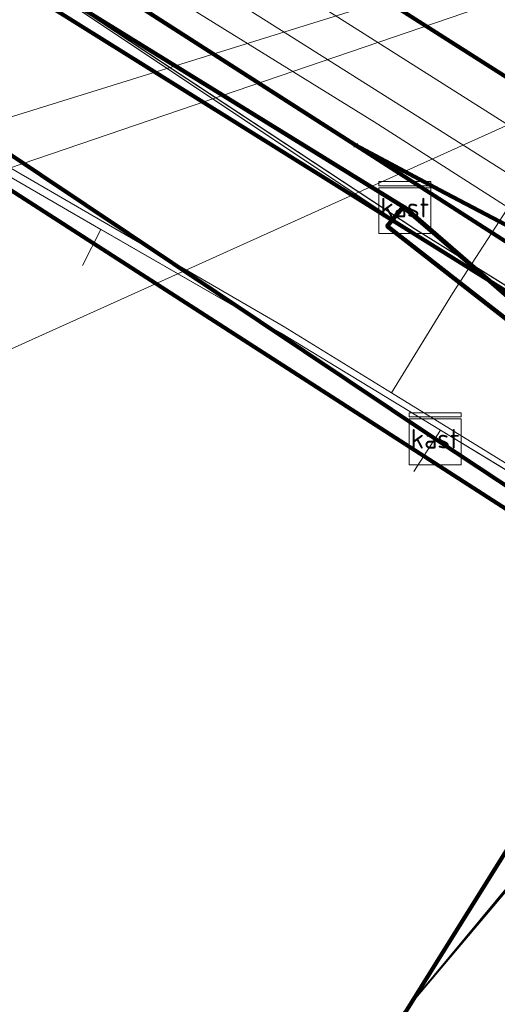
# Model space of a CAD drawing. Header units: metres. Extents: x 153756 to 154348, y 463867 to 464433.
# Tile 37 of 76: x 153976 to 153983, y 464061 to 464076. Entities that reach past the tile are written whole.
import ezdxf
from ezdxf.enums import TextEntityAlignment as Align
from ezdxf.lldxf.tags import DXFTag

# ---------------------------------------------------------------- set-up
doc = ezdxf.new("R2010")
doc.units = ezdxf.units.M
doc.header["$LTSCALE"] = 0.5
doc.layers.get('0').update_dxf_attribs({"linetype": 'CONTINUOUS'})
for name, color, linetype, lineweight in [('B-PV-KL-DATA_COAXKABEL_10_ZIGGO BV-G', 90, 'KL-DATA-SO', 18), ('B-PV-KL-DATA_COAXKABEL_17_ZIGGO BV-G', 90, 'KL-DATA-SO', 18), ('B-PV-KL-DATA_DELTA FIBER NETWERK BV-G', 90, 'KL-DATA-SO', 18), ('B-PV-KL-DATA_DUCT_ZIGGO BV-G', 90, 'CONTINUOUS', 100), ('B-PV-KL-DATA_EUROFIBER NEDERLAND BV-G', 90, 'KL-DATA-SO', 18), ('B-PV-KL-DATA_FORE FREEDOM BV-G', 90, 'KL-DATA-SO', 18), ('B-PV-KL-DATA_HULPSTUK_KPN BV-S', 90, 'CONTINUOUS', 25), ('B-PV-KL-DATA_HULPSTUK_ZIGGO BV-S', 90, 'CONTINUOUS', 25), ('B-PV-KL-DATA_KABELBED_KPN BV-G', 90, 'CONTINUOUS', 100), ('B-PV-KL-DATA_KABELBED_ZIGGO BV-G', 90, 'CONTINUOUS', 100), ('B-PV-KL-DATA_MANTELBUIS_125_ZIGGO BV-G', 90, 'CONTINUOUS', 100), ('B-PV-KL-DATA_MANTELBUIS_POLYVINYLCHLORIDE PVC_110_KPN BV-G', 90, 'CONTINUOUS', 100), ('B-PV-KL-DATA_MANTELBUIS_ZIGGO BV-G', 90, 'CONTINUOUS', 100), ('B-PV-KL-DATA_REGGEFIBER OPERATOR BV-G', 90, 'KL-DATA-SO', 18), ('B-PV-KL-ET_LS_KABELBED_GEMEENTE AMERSFOORT-G', 190, 'CONTINUOUS', 100), ('B-PV-KL-GAS_LD_GRIJS GIETIJZER_222_STEDIN NETBEHEER BV-G', 50, 'KL-GAS_LD-SO', 18), ('B-PV-KL-GAS_LD_POLYVINYLCHLORIDE PVC_200_STEDIN NETBEHEER BV-G', 50, 'KL-GAS_LD-SO', 18), ('B-PV-KL-WATER_160_VITENS-G', 170, 'KL-WATER-SO', 18), ('B-PV-OG-INFO_ZIGGO BV-G', 7, 'CONTINUOUS', 18)]:
    doc.layers.add(name, color=color, linetype=linetype, lineweight=lineweight)
doc.styles.add('NLCS-ISO', font='txt')
tags = doc.linetypes.add('KL-DATA-SO', pattern='A,4,-1,[101,NLCS.SHX,S=0.5,R=0,X=0,Y=0],-1,4,-1,["D",Standard,S=1,R=0,X=-0.25,Y=-0.5],-1.5', length=12.5).pattern_tags.tags
tags[18] = DXFTag(74, 10)
tags = doc.linetypes.add('KL-GAS_LD-SO', pattern='A,4,-1,[69,NLCS.SHX,S=0.5,R=0,X=0,Y=0],-1,4,-1,["L",Standard,S=1,R=0,X=0.25,Y=-0.5],-2', length=13).pattern_tags.tags
tags[18] = DXFTag(74, 10)
doc.linetypes.add('KL-WATER-SO', pattern='A,7,-0.5,[168,NLCS.SHX,S=0.75,R=0,X=0.75,Y=0],-2', length=9.5)

# ---------------------------------------------------------------- blocks, each defined once
blk = doc.blocks.new('SKL-WTB_HULP_KAST-SO')
at = {"color": 0, "linetype": 'ByBlock', "lineweight": 18}
for points in [[(-2, 2), (2, 2), (2, 1.68), (-2, 1.68)], [(-2, 1.52), (2, 1.52), (2, -2), (-2, -2)]]:
    blk.add_lwpolyline(points, close=True, dxfattribs=at)
at = {"color": 0, "linetype": 'ByBlock', "lineweight": 18, "style": 'NLCS-ISO'}
blk.add_text('kast', height=1.5, dxfattribs=at).set_placement((0, 0), align=Align.MIDDLE_CENTER)
at = {"color": 0, "linetype": 'ByBlock', "lineweight": 18, "style": 'NLCS-ISO', "flags": 1}
for tag, p in [('TYPE', (2.5, 0)), ('LABEL', (2.5, -1.5)), ('OMSCHRIJVING', (2.5, -3))]:
    blk.add_attdef(tag, p, '', height=1, dxfattribs=at)
blk = doc.blocks.new('SKL-WTB_HULP_OVERIG-SO')
at = {"color": 0, "linetype": 'ByBlock', "lineweight": 18}
for points in [[(-0.141, 0.141), (0.141, -0.141)], [(0.141, 0.141), (-0.141, -0.141)]]:
    blk.add_lwpolyline(points, dxfattribs=at)
at = {"color": 0, "linetype": 'ByBlock', "lineweight": 18, "style": 'NLCS-ISO', "flags": 1}
for tag, p in [('TYPE', (1.5, 0)), ('LABEL', (1.5, -1.5)), ('OMSCHRIJVING', (1.5, -3))]:
    blk.add_attdef(tag, p, '', height=1, dxfattribs=at)

msp = doc.modelspace()

# ---------------------------------------------------------------- linework, layer by layer
at = {"layer": 'B-PV-KL-DATA_COAXKABEL_10_ZIGGO BV-G', "ltscale": 0.5, "flags": 128}
msp.add_lwpolyline([(153991.79, 464064.324), (153991.733, 464064.478), (153991.401, 464065.029), (153990.974, 464065.509), (153990.466, 464065.903), (153989.895, 464066.197), (153989.279, 464066.382), (153987.267, 464066.475), (153982.336, 464069.737), (153974.268, 464075.126), (153972.415, 464076.298), (153973.656, 464078.288), (153966.46, 464082.938), (153955.646, 464089.756), (153952.65, 464091.687), (153944.243, 464097.04), (153939.244, 464100.264), (153926.209, 464108.615), (153921.767, 464111.44), (153921.457, 464110.952)], dxfattribs=at)
at = {"layer": 'B-PV-KL-DATA_COAXKABEL_17_ZIGGO BV-G', "ltscale": 0.5, "flags": 128}
msp.add_lwpolyline([(153919.76, 464112.039), (153919.49, 464111.614), (153918.716, 464110.414), (153937.799, 464098.291), (153943.197, 464094.834), (153954.289, 464087.761), (153974.268, 464075.126), (153982.336, 464069.737), (153987.267, 464066.475), (153989.279, 464066.382), (153989.895, 464066.197), (153990.466, 464065.903), (153990.974, 464065.509), (153991.236, 464065.215), (154027.08, 464035.561), (154032.015, 464032.514), (154035.541, 464029.473), (154042.649, 464025.336), (154053.187, 464018.85), (154057.025, 464016.293), (154059.577, 464014.054), (154063.481, 464010.416), (154065.882, 464007.891), (154067.01, 464005.818), (154067.69, 464005.006), (154071.08, 464001.259), (154072.148, 464000.16), (154072.274, 464000), (154076.598, 463994.86), (154077.905, 463993.198), (154086.001, 463982.044), (154089.465, 463977.165), (154095.389, 463968.12), (154100.278, 463959.993), (154102.287, 463956.383), (154102.835, 463955.689), (154102.279, 463955.452)], dxfattribs=at)
at = {"layer": 'B-PV-KL-DATA_DELTA FIBER NETWERK BV-G', "ltscale": 0.5, "flags": 128}
for points in [[(153981.666, 464070.442), (153982.603, 464071.964), (153992.427, 464087.121), (153994.023, 464089.626)], [(153980.002, 464071.467), (153974.569, 464074.61)], [(153980.002, 464071.467), (153981.666, 464070.442)], [(153981.666, 464070.442), (153984.585, 464068.644), (153987.842, 464066.245), (153990.334, 464063.548), (153991.601, 464061.071), (153991.731, 464060.482), (153990.641, 464058.049), (153958.832, 464019.316), (153955.296, 464015.111), (153951.935, 464011.574), (153948.046, 464007.537), (153944.345, 464003.111), (153940.227, 463997.68), (153937.177, 463993.043), (153929.042, 463980.122), (153927.732, 463977.169)]]:
    msp.add_lwpolyline(points, dxfattribs=at)
at = {"layer": 'B-PV-KL-DATA_DUCT_ZIGGO BV-G', "ltscale": 0.5, "flags": 128}
for points in [[(154063.481, 464010.416), (154059.577, 464014.054), (154057.025, 464016.293), (154053.187, 464018.85), (154042.649, 464025.336), (154035.541, 464029.473), (154032.015, 464032.514), (154027.08, 464035.561), (153991.236, 464065.215), (153990.974, 464065.509), (153990.301, 464065.988), (153983.171, 464072.159), (153981.848, 464073.298), (153981.676, 464073.092), (153975.444, 464076.981), (153973.15, 464077.477), (153973.656, 464078.288), (153971.47, 464079.701), (153926.209, 464108.615)], [(153926.209, 464108.615), (153971.47, 464079.701), (153973.656, 464078.288), (153973.15, 464077.477), (153975.444, 464076.981), (153981.676, 464073.092), (153981.848, 464073.298), (153983.171, 464072.159), (153990.301, 464065.988), (153990.974, 464065.509), (153991.236, 464065.215), (154027.08, 464035.561), (154032.015, 464032.514), (154035.541, 464029.473), (154042.649, 464025.336), (154053.187, 464018.85), (154057.025, 464016.293), (154059.577, 464014.054), (154063.481, 464010.416)], [(154063.481, 464010.416), (154059.577, 464014.054), (154057.025, 464016.293), (154053.187, 464018.85), (154042.649, 464025.336), (154035.541, 464029.473), (154032.015, 464032.514), (154027.08, 464035.561), (153991.236, 464065.215), (153990.974, 464065.509), (153990.301, 464065.988), (153981.87, 464073.285), (153971.47, 464079.701), (153966.46, 464082.938), (153944.243, 464097.04)], [(154063.481, 464010.416), (154059.577, 464014.054), (154057.025, 464016.293), (154053.187, 464018.85), (154042.649, 464025.336), (154035.541, 464029.473), (154032.015, 464032.514), (154027.08, 464035.561), (153991.236, 464065.215), (153990.974, 464065.509), (153990.301, 464065.988), (153981.87, 464073.285), (153971.47, 464079.701), (153966.46, 464082.938), (153944.243, 464097.04)], [(154063.481, 464010.416), (154059.577, 464014.054), (154057.025, 464016.293), (154053.187, 464018.85), (154042.649, 464025.336), (154035.541, 464029.473), (154032.015, 464032.514), (154027.08, 464035.561), (153991.236, 464065.215), (153990.974, 464065.509), (153990.301, 464065.988), (153981.87, 464073.285), (153971.47, 464079.701), (153966.46, 464082.938), (153944.243, 464097.04)], [(154063.481, 464010.416), (154059.577, 464014.054), (154057.025, 464016.293), (154053.187, 464018.85), (154042.649, 464025.336), (154035.541, 464029.473), (154032.015, 464032.514), (154027.08, 464035.561), (153991.236, 464065.215), (153990.974, 464065.509), (153990.301, 464065.988), (153981.87, 464073.285), (153971.47, 464079.701), (153966.46, 464082.938), (153944.243, 464097.04)], [(154063.481, 464010.416), (154059.577, 464014.054), (154057.025, 464016.293), (154053.187, 464018.85), (154042.649, 464025.336), (154035.541, 464029.473), (154032.015, 464032.514), (154027.08, 464035.561), (153991.236, 464065.215), (153990.974, 464065.509), (153990.301, 464065.988), (153981.87, 464073.285), (153971.47, 464079.701), (153966.46, 464082.938), (153944.243, 464097.04)], [(154063.481, 464010.416), (154059.577, 464014.054), (154057.025, 464016.293), (154053.187, 464018.85), (154042.649, 464025.336), (154035.541, 464029.473), (154032.015, 464032.514), (154027.08, 464035.561), (153991.236, 464065.215), (153990.974, 464065.509), (153990.301, 464065.988), (153981.87, 464073.285), (153971.47, 464079.701), (153966.46, 464082.938), (153944.243, 464097.04)], [(154063.481, 464010.416), (154059.577, 464014.054), (154057.025, 464016.293), (154053.187, 464018.85), (154042.649, 464025.336), (154035.541, 464029.473), (154032.015, 464032.514), (154027.08, 464035.561), (153991.236, 464065.215), (153990.974, 464065.509), (153990.301, 464065.988), (153981.87, 464073.285), (153981.848, 464073.298), (153981.676, 464073.092), (153975.444, 464076.981), (153973.15, 464077.477), (153973.656, 464078.288), (153966.46, 464082.938), (153944.243, 464097.04)], [(154063.481, 464010.416), (154059.577, 464014.054), (154057.025, 464016.293), (154053.187, 464018.85), (154042.649, 464025.336), (154035.541, 464029.473), (154032.015, 464032.514), (154027.08, 464035.561), (153991.236, 464065.215), (153990.974, 464065.509), (153990.301, 464065.988), (153981.87, 464073.285), (153971.47, 464079.701), (153966.46, 464082.938), (153944.243, 464097.04)], [(154063.481, 464010.416), (154059.577, 464014.054), (154057.025, 464016.293), (154053.187, 464018.85), (154042.649, 464025.336), (154035.541, 464029.473), (154032.015, 464032.514), (154027.08, 464035.561), (153991.236, 464065.215), (153990.974, 464065.509), (153990.301, 464065.988), (153981.87, 464073.285), (153971.47, 464079.701), (153966.46, 464082.938), (153944.243, 464097.04)], [(154063.481, 464010.416), (154059.577, 464014.054), (154057.025, 464016.293), (154053.187, 464018.85), (154042.649, 464025.336), (154035.541, 464029.473), (154032.015, 464032.514), (154027.08, 464035.561), (153991.236, 464065.215), (153990.974, 464065.509), (153990.301, 464065.988), (153981.87, 464073.285), (153971.47, 464079.701), (153966.46, 464082.938), (153944.243, 464097.04)], [(154063.481, 464010.416), (154059.577, 464014.054), (154057.025, 464016.293), (154053.187, 464018.85), (154042.649, 464025.336), (154035.541, 464029.473), (154032.015, 464032.514), (154027.08, 464035.561), (153991.236, 464065.215), (153990.974, 464065.509), (153990.301, 464065.988), (153981.87, 464073.285), (153971.47, 464079.701), (153966.46, 464082.938), (153944.243, 464097.04)], [(154063.481, 464010.416), (154059.577, 464014.054), (154057.025, 464016.293), (154053.187, 464018.85), (154042.649, 464025.336), (154035.541, 464029.473), (154032.015, 464032.514), (154027.08, 464035.561), (153991.236, 464065.215), (153990.974, 464065.509), (153990.301, 464065.988), (153981.87, 464073.285), (153981.848, 464073.298), (153981.676, 464073.092), (153975.444, 464076.981), (153973.15, 464077.477), (153973.656, 464078.288), (153966.46, 464082.938), (153944.243, 464097.04)], [(153827.047, 464013.271), (153832.899, 464022.582), (153850.289, 464011.562), (153854.682, 464008.826), (153897.24, 463982.372), (153917.893, 463969.328), (153923.608, 463978.346), (153924.706, 463977.651), (153927.61, 463978.423), (153938.374, 463995.577), (153940.542, 463998.71), (153943.04, 464002.043), (153944.648, 464004.053), (153947.995, 464007.962), (153953.442, 464013.722), (153956.888, 464017.601), (153992.197, 464060.162), (153990.277, 464064.565), (153985.524, 464070.122), (153983.171, 464072.159), (153975.444, 464076.981), (153973.15, 464077.477), (153973.272, 464077.672)], [(154036.464, 464028.936), (154035.541, 464029.473), (154032.015, 464032.514), (154027.08, 464035.561), (153991.236, 464065.215), (153990.974, 464065.509), (153990.301, 464065.988), (153983.171, 464072.159), (153981.848, 464073.298), (153981.676, 464073.092), (153975.444, 464076.981), (153973.15, 464077.477), (153973.272, 464077.672)], [(153973.272, 464077.672), (153973.15, 464077.477), (153975.444, 464076.981), (153983.171, 464072.159), (153990.301, 464065.988), (153990.974, 464065.509), (153991.236, 464065.215), (154027.08, 464035.561), (154032.015, 464032.514), (154035.541, 464029.473), (154042.649, 464025.336), (154053.187, 464018.85), (154057.025, 464016.293), (154059.577, 464014.054), (154063.481, 464010.416)], [(154050.012, 464021.406), (154049.738, 464020.973), (154042.649, 464025.336), (154035.541, 464029.473), (154032.015, 464032.514), (154027.08, 464035.561), (153991.236, 464065.215), (153990.974, 464065.509), (153990.301, 464065.988), (153983.171, 464072.159), (153981.848, 464073.298), (153981.676, 464073.092), (153975.444, 464076.981), (153973.15, 464077.477), (153973.272, 464077.672)], [(154063.481, 464010.416), (154059.577, 464014.054), (154057.025, 464016.293), (154053.187, 464018.85), (154042.649, 464025.336), (154035.541, 464029.473), (154032.015, 464032.514), (154027.08, 464035.561), (153991.236, 464065.215), (153990.974, 464065.509), (153990.301, 464065.988), (153981.87, 464073.285), (153981.848, 464073.298), (153981.676, 464073.092), (153975.444, 464076.981), (153973.15, 464077.477), (153973.272, 464077.672)], [(154035.541, 464029.473), (154031.944, 464032.576), (154026.983, 464035.641), (153991.236, 464065.215), (153990.974, 464065.509), (153990.466, 464065.903), (153990.301, 464065.988), (153981.87, 464073.285)]]:
    msp.add_lwpolyline(points, dxfattribs=at)
at = {"layer": 'B-PV-KL-DATA_EUROFIBER NEDERLAND BV-G', "ltscale": 0.5, "flags": 128}
for points in [[(153867.055, 464146.557), (153884.7, 464135.5), (153888.9, 464132.8), (153917.1, 464115.1), (153944.3, 464097.3), (153967.4, 464083.2), (153971.7, 464080.5), (153972.65, 464079.96), (153972.59, 464077.67), (153973.11, 464077.36), (153973.62, 464077.05), (153975.55, 464078.18), (153977.2, 464077.2), (153981.4, 464074.6), (153988.6, 464070), (153993.1, 464065.9), (154000, 464059.3), (154019.3, 464040.9), (154026.2, 464036.6), (154030.8, 464033.7), (154039.3, 464028.3), (154056.5, 464017.1), (154069.8, 464003.9), (154072.9, 464000), (154076.1, 463996.1), (154084.6, 463984.2), (154086.6, 463981.4), (154088.6, 463978.6), (154090.6, 463975.8), (154092.5, 463972.9), (154094.3, 463970), (154094.4, 463970), (154101.2, 463958.6), (154104.8, 463951.6), (154104.7, 463951.6), (154105.2, 463950.8), (154107.6, 463946.1), (154109.7, 463941.8), (154109.9, 463941.4), (154113.8, 463933.2), (154119.9, 463920.6), (154124.385, 463911.354)], [(153973.105, 464077.359), (153973.617, 464077.046), (153975.555, 464078.18), (153977.2, 464077.2), (153981.4, 464074.6), (153988.6, 464070), (153993.1, 464065.9), (154000, 464059.3), (154019.3, 464040.9), (154026.2, 464036.6), (154030.8, 464033.7), (154039.3, 464028.3), (154056.5, 464017.1), (154069.8, 464003.9), (154072.9, 464000), (154076.1, 463996.1), (154084.6, 463984.2), (154086.6, 463981.4), (154088.6, 463978.6), (154090.6, 463975.8), (154092.5, 463972.9), (154094.3, 463970), (154094.4, 463970), (154101.2, 463958.6), (154104.8, 463951.6), (154104.7, 463951.6), (154105.2, 463950.8), (154107.6, 463946.1), (154109.7, 463941.8), (154109.9, 463941.4), (154113.8, 463933.2), (154119.9, 463920.6), (154124.385, 463911.353)], [(153973.11, 464077.36), (153973.62, 464077.05), (153975.55, 464078.18), (153977.2, 464077.2), (153981.4, 464074.6), (153988.6, 464070), (153993.1, 464065.9), (154000, 464059.3), (154019.3, 464040.9), (154026.2, 464036.6), (154030.8, 464033.7), (154039.3, 464028.3), (154056.5, 464017.1), (154069.8, 464003.9), (154072.9, 464000), (154076.1, 463996.1), (154084.6, 463984.2), (154086.6, 463981.4), (154088.6, 463978.6), (154090.6, 463975.8), (154092.5, 463972.9), (154094.3, 463970), (154094.4, 463970), (154101.2, 463958.6), (154104.8, 463951.6), (154104.7, 463951.6), (154105.2, 463950.8), (154107.6, 463946.1), (154109.7, 463941.8), (154109.9, 463941.4), (154113.8, 463933.2), (154119.9, 463920.6), (154124.385, 463911.354)], [(153973.1, 464077.4), (153973.6, 464077), (153974.8, 464077.7), (153982, 464072.9), (153985.7, 464070.6), (153986.6, 464069.6), (153987.2, 464068.2), (153986.6, 464066.6), (153983.6, 464063), (153981.4, 464060.4), (153987.6, 464055.2), (153990.6, 464058.9), (153991, 464058.6), (153954.3, 464014.3), (153944.9, 464004.1), (153939.8, 463997.4), (153935.7, 463991), (153932, 463985), (153929.8, 463981.5), (153930.1, 463980.6), (153911.9, 463959.3), (153911.9, 463958), (153909.7, 463953.8), (153907.5, 463950.2), (153906.8, 463950.6), (153907.4, 463950.1), (153898.9, 463937.1), (153888.9, 463921.1), (153882.1, 463910.5), (153876.3, 463900.9), (153876.5, 463899.5), (153872.234, 463892.467)], [(153973.11, 464077.36), (153973.62, 464077.05), (153974.78, 464077.73), (153982.04, 464072.95), (153985.75, 464070.64), (153986.61, 464069.61), (153987.24, 464068.25), (153986.58, 464066.63), (153981.37, 464060.36), (153987.57, 464055.23), (153990.62, 464058.93), (153991.02, 464058.62), (153954.3, 464014.3), (153944.9, 464004.1), (153939.8, 463997.4), (153935.7, 463991), (153931.95, 463984.96)], [(153973.1, 464077.4), (153973.6, 464077), (153974.8, 464077.7), (153982, 464072.9), (153985.7, 464070.6), (153986.6, 464069.6), (153987.2, 464068.2), (153986.6, 464066.6), (153981.4, 464060.4)], [(153973.105, 464077.359), (153973.617, 464077.046), (153974.781, 464077.727), (153982.037, 464072.949), (153985.746, 464070.64), (153986.608, 464069.614), (153987.24, 464068.247), (153986.585, 464066.632), (153983.587, 464063.011), (153981.372, 464060.359)], [(153973.11, 464077.36), (153973.62, 464077.05), (153974.78, 464077.73), (153982.04, 464072.95), (153985.75, 464070.64), (153986.61, 464069.61), (153987.24, 464068.25), (153986.58, 464066.63), (153983.59, 464063.01), (153981.37, 464060.36), (153991, 464058.6), (154031.1, 464033.2), (154057.5, 464016.9), (154063.9, 464011.8), (154071.1, 464005), (154076.7, 463999), (154080.5, 463993.4), (154083, 463988.7), (154097.1, 463967.8), (154108.9, 463947.1), (154111.48, 463941.51), (154105.38, 463938.52), (154097.02, 463934.35), (154077.461, 463926.031)], [(153973.11, 464077.36), (153973.62, 464077.05), (153974.78, 464077.73), (153982.04, 464072.95), (153985.75, 464070.64), (153986.61, 464069.61), (153987.24, 464068.25), (153986.58, 464066.63), (153981.37, 464060.36)], [(154125.205, 463912.874), (154111.48, 463941.51), (154108.9, 463947.1), (154097.1, 463967.8), (154083, 463988.7), (154080.5, 463993.4), (154076.7, 463999), (154071.1, 464005), (154063.9, 464011.8), (154057.5, 464016.9), (154031.1, 464033.2), (153991, 464058.6), (153981.37, 464060.36), (153983.59, 464063.01), (153986.58, 464066.63), (153987.24, 464068.25), (153986.61, 464069.61), (153985.75, 464070.64), (153982.04, 464072.95), (153974.78, 464077.73), (153973.62, 464077.05), (153973.11, 464077.36)]]:
    msp.add_lwpolyline(points, dxfattribs=at)
at = {"layer": 'B-PV-KL-DATA_FORE FREEDOM BV-G', "ltscale": 0.5, "flags": 128}
for points in [[(153756.394, 463972.147), (154001.148, 464082.537)], [(153783.33, 464014.6), (153813.665, 464024.37), (154001.148, 464082.537)], [(153926.339, 464056.74), (153925.92, 464056.89), (154001.148, 464082.537)]]:
    msp.add_lwpolyline(points, dxfattribs=at)
at = {"layer": 'B-PV-KL-DATA_KABELBED_KPN BV-G', "ltscale": 0.5, "flags": 128}
for points in [[(153894.647, 464129.217), (153917.051, 464115.132), (153944.335, 464097.285), (153967.318, 464083.09), (153981.115, 464074.243), (153981.115, 464074.242)], [(153994.095, 464061.796), (153991.813, 464063.264), (153985.767, 464067.154), (153985.767, 464067.154), (153954.234, 464087.439), (153944.554, 464092.915), (153943.253, 464093.651), (153942.372, 464094.149), (153942.137, 464094.318), (153941.888, 464094.496)], [(153976.552, 464077.168), (153981.115, 464074.243), (153981.602, 464073.93)], [(153981.106, 464074.249), (153976.896, 464076.948)], [(153981.115, 464074.242), (153988.838, 464069.29), (153990.92, 464067.895), (153993.381, 464066.246), (153993.916, 464065.93), (153995.757, 464064.842), (153994.925, 464063.137), (153994.842, 464062.966)], [(153999.967, 464057.69), (153996.486, 464060.82), (153994.939, 464063.117), (153994.925, 464063.137), (153993.445, 464065.333), (153993.137, 464065.791), (153990.92, 464067.895), (153986.979, 464071.635), (153986.811, 464071.775), (153986.632, 464071.901), (153986.444, 464072.012), (153986.247, 464072.107), (153986.043, 464072.186), (153985.833, 464072.248), (153985.619, 464072.293), (153985.402, 464072.321), (153984.832, 464072.451), (153984.276, 464072.63), (153983.737, 464072.857), (153983.22, 464073.129), (153982.401, 464073.558), (153981.115, 464074.242)], [(153985.767, 464067.154), (153980.296, 464058.397)]]:
    msp.add_lwpolyline(points, dxfattribs=at)
at = {"layer": 'B-PV-KL-DATA_KABELBED_ZIGGO BV-G', "ltscale": 0.5, "flags": 128}
for points in [[(153971.47, 464079.701), (153981.848, 464073.298)], [(153981.676, 464073.092), (153975.444, 464076.981), (153973.15, 464077.477)], [(153982.336, 464069.737), (153974.268, 464075.126)], [(153981.676, 464073.092), (153981.848, 464073.298)], [(153981.87, 464073.285), (153981.848, 464073.298)], [(153983.171, 464072.159), (153981.87, 464073.285)], [(153985.975, 464069.594), (153981.6, 464073), (153981.676, 464073.092)], [(153983.171, 464072.159), (153981.676, 464073.092)], [(153985.524, 464070.122), (153983.171, 464072.159)], [(153985.524, 464070.122), (153984.482, 464071.341), (153983.171, 464072.159)], [(153985.59, 464067.585), (153982.336, 464069.737)]]:
    msp.add_lwpolyline(points, dxfattribs=at)
at = {"layer": 'B-PV-KL-DATA_MANTELBUIS_125_ZIGGO BV-G', "ltscale": 0.5, "flags": 128}
msp.add_lwpolyline([(154035.541, 464029.473), (154031.944, 464032.576), (154026.983, 464035.641), (153991.236, 464065.215), (153990.974, 464065.509), (153990.301, 464065.988), (153981.87, 464073.285)], dxfattribs=at)
at = {"layer": 'B-PV-KL-DATA_MANTELBUIS_POLYVINYLCHLORIDE PVC_110_KPN BV-G', "ltscale": 0.5, "flags": 128}
for points in [[(153976.552, 464077.168), (153981.115, 464074.243), (153981.602, 464073.93)], [(153981.106, 464074.249), (153976.896, 464076.948)]]:
    msp.add_lwpolyline(points, dxfattribs=at)
at = {"layer": 'B-PV-KL-DATA_MANTELBUIS_ZIGGO BV-G', "ltscale": 0.5, "flags": 128}
msp.add_lwpolyline([(153982.336, 464069.737), (153974.268, 464075.126)], dxfattribs=at)
at = {"layer": 'B-PV-KL-DATA_REGGEFIBER OPERATOR BV-G', "ltscale": 0.5, "flags": 128}
for points in [[(153988.897, 464056.043), (153990.831, 464058.43), (153991.751, 464060.006), (153991.198, 464062.163), (153990.766, 464062.853), (153990.083, 464063.941), (153986.373, 464067.277), (153984.878, 464068.376), (153982.418, 464069.87), (153979.959, 464071.365), (153977.204, 464072.951), (153974.451, 464074.537), (153972.36, 464075.933), (153970.27, 464077.33), (153967.322, 464079.236), (153964.373, 464081.142), (153959.359, 464084.511), (153954.345, 464087.879), (153952.664, 464088.94), (153950.982, 464090.001), (153947.622, 464093.184), (153944.474, 464096.167), (153944.262, 464096.367), (153941.776, 464098.512), (153939.289, 464100.657), (153919.366, 464113.508), (153890.102, 464131.928), (153880.083, 464138.344), (153873.223, 464142.693), (153870.385, 464144.429), (153867.042, 464146.537)], [(153977.204, 464072.951), (153974.451, 464074.537), (153972.36, 464075.933)], [(153977.204, 464072.951), (153976.921, 464072.398)], [(153982.418, 464069.87), (153979.959, 464071.365), (153977.205, 464072.951)], [(153982.418, 464069.87), (153982.007, 464069.234)], [(153984.134, 464068.828), (153982.418, 464069.87)]]:
    msp.add_lwpolyline(points, dxfattribs=at)
at = {"layer": 'B-PV-KL-ET_LS_KABELBED_GEMEENTE AMERSFOORT-G', "ltscale": 0.5, "flags": 128}
msp.add_lwpolyline([(153984.629, 464075.695), (153984.107, 464074.858), (153968.878, 464084.53), (153969.426, 464085.363), (153984.629, 464075.695)], dxfattribs=at)
at = {"layer": 'B-PV-KL-GAS_LD_GRIJS GIETIJZER_222_STEDIN NETBEHEER BV-G', "ltscale": 0.5, "flags": 128}
msp.add_lwpolyline([(153928.832, 464108.236), (153982.597, 464074.35)], dxfattribs=at)
at = {"layer": 'B-PV-KL-GAS_LD_POLYVINYLCHLORIDE PVC_200_STEDIN NETBEHEER BV-G', "ltscale": 0.5, "flags": 128}
msp.add_lwpolyline([(153982.597, 464074.35), (153984.099, 464073.404)], dxfattribs=at)
at = {"layer": 'B-PV-KL-WATER_160_VITENS-G', "ltscale": 0.5, "flags": 128}
msp.add_lwpolyline([(153996.501, 464060.798), (153989.49, 464070.74), (153980.286, 464076.567)], dxfattribs=at)
at = {"layer": 'B-PV-OG-INFO_ZIGGO BV-G', "ltscale": 0.5, "flags": 128}
msp.add_lwpolyline([(154035.541, 464029.473), (154031.944, 464032.576), (154026.983, 464035.641), (153991.236, 464065.215), (153990.974, 464065.509), (153990.466, 464065.903), (153990.301, 464065.988), (153981.87, 464073.285)], dxfattribs=at)

# ---------------------------------------------------------------- block references
at = {"layer": 'B-PV-KL-DATA_HULPSTUK_KPN BV-S', "xscale": 0.2, "yscale": 0.2, "zscale": 0.2}
msp.add_blockref('SKL-WTB_HULP_OVERIG-SO', (153981.115, 464074.242), dxfattribs=at)
msp.add_blockref('SKL-WTB_HULP_OVERIG-SO', (153981.115, 464074.242), dxfattribs=at)
msp.add_blockref('SKL-WTB_HULP_OVERIG-SO', (153981.115, 464074.242), dxfattribs=at)
at = {"layer": 'B-PV-KL-DATA_HULPSTUK_ZIGGO BV-S', "xscale": 0.2, "yscale": 0.2, "zscale": 0.2}
for p in [(153981.87, 464073.285), (153982.336, 464069.737)]:
    msp.add_blockref('SKL-WTB_HULP_KAST-SO', p, dxfattribs=at)

doc.saveas('drawing.dxf')
